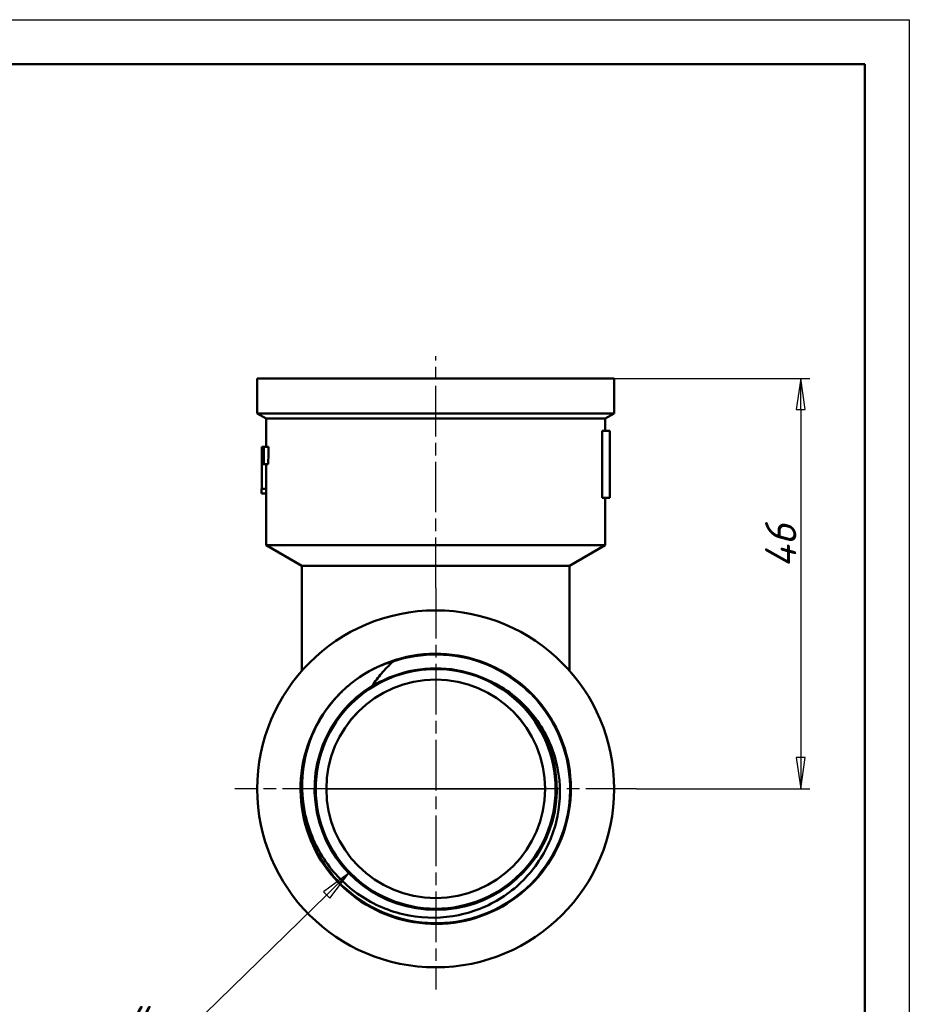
# Model space of a CAD drawing. Header units: millimetres. Extents: x -81 to 436, y -69 to 356.
# Tile 10 of 11: x 110 to 210, y 187 to 297. Entities that reach past the tile are written whole.
import ezdxf

# ---------------------------------------------------------------- set-up
doc = ezdxf.new("R2010")
doc.units = ezdxf.units.MM
doc.linetypes.add('CHAIN', pattern=[0.7087, 0.4724, -0.0591, 0.1181, -0.0591])
for name, color, linetype, lineweight in [('Видимые тонкие (ГОСТ)', 7, 'Continuous', 35), ('Видимый контур (ГОСТ)', 7, 'Continuous', 50), ('Кромка (ГОСТ)', 7, 'Continuous', 50), ('Маркер центра (ГОСТ)', 7, 'Continuous', 25), ('Осевая линия (ГОСТ)', 7, 'Continuous', 25), ('Размер (ГОСТ)', 7, 'Continuous', 25)]:
    doc.layers.add(name, color=color, linetype=linetype, lineweight=lineweight)
doc.styles.add('Обычный текст (ГОСТ)', font='GOST Common Italic.ttf')
doc.dimstyles.new('Обычный (ГОСТ)', dxfattribs={"dimtxt": 3.5, "dimasz": 3.5, "dimexe": 1, "dimexo": 0, "dimgap": 0.5, "dimtad": 1, "dimrnd": 1e-08, "dimtxsty": 'Обычный текст (ГОСТ)', "dimblk": 'Filled-1', "dimcen": 0.09, "dimdle": 15, "dimclrd": 256, "dimclre": 256, "dimclrt": 256, "dimazin": 2, "dimtfac": 0.714286, "dimtdec": 3, "dimtmove": 0, "dimatfit": 3, "dimfxl": 1, "dimtolj": 1, "dimlwd": 25, "dimlwe": 25, "dimarcsym": 0})

# ---------------------------------------------------------------- blocks, each defined once
blk = doc.blocks.new('Рамки ГОСТ_ граница 297x210')
at = {"layer": 'Кромка (ГОСТ)', "lineweight": 25}
for p, q in [((0, 297), (210, 297)), ((210, 297), (210, 0))]:
    blk.add_line(p, q, dxfattribs=at)
at = {"layer": 'Кромка (ГОСТ)'}
for p, q in [((205, 292), (20, 292)), ((205, 5), (205, 292))]:
    blk.add_line(p, q, dxfattribs=at)
blk = doc.blocks.new('Filled-1')
at = {"color": 0}
for p, q in [((0, 0), (-1, 0.143)), ((-1, 0.143), (-1, -0.143)), ((-1, 0), (0, 0)), ((-1, -0.143), (0, 0))]:
    blk.add_line(p, q, dxfattribs=at)
at = {"color": 0, "flags": 128}
blk.add_lwpolyline([(-1, -0.143), (0, 0), (-1, 0.143), (-1, -0.143)], dxfattribs=at)
at = {"color": 0}
blk.add_solid([(-1, -0.143), (0, 0), (-1, 0.143), (-1, -0.143)], dxfattribs=at)
blk = doc.blocks.new('*D9')
at = {"layer": 'Defpoints', "color": 0, "linetype": 'Continuous', "transparency": 16777216}
for p in [(176.94, 256.8), (179.44, 210.8), (197.84, 210.8)]:
    blk.add_point(p, dxfattribs=at)
at = {"layer": 'Размер (ГОСТ)', "linetype": 'Continuous', "lineweight": 25, "transparency": 16777216}
for p, q in [((176.94, 256.8), (198.84, 256.8)), ((197.84, 253.3), (197.84, 214.3)), ((179.44, 210.8), (198.84, 210.8))]:
    blk.add_line(p, q, dxfattribs=at)
at = {"layer": 'Размер (ГОСТ)', "linetype": 'Continuous', "lineweight": 25, "transparency": 16777216, "xscale": 3.5, "yscale": 3.5, "zscale": 3.5}
for p, rotation in [((197.84, 256.8), 90), ((197.84, 210.8), 270)]:
    blk.add_blockref('Filled-1', p, dxfattribs=dict(at, rotation=rotation))
at = {"layer": 'Размер (ГОСТ)', "linetype": 'Continuous', "lineweight": 25, "transparency": 16777216, "insert": (193.84, 235.55), "char_height": 3.5, "attachment_point": 1, "rotation": 90, "style": 'Обычный текст (ГОСТ)'}
blk.add_mtext('\\A1;46', dxfattribs=at)
blk = doc.blocks.new('*D11')
at = {"layer": 'Defpoints', "color": 0, "linetype": 'Continuous', "transparency": 16777216}
for p in [(156.94, 210.8), (147.22, 201.33)]:
    blk.add_point(p, dxfattribs=at)
at = {"layer": 'Размер (ГОСТ)', "linetype": 'Continuous', "lineweight": 25, "transparency": 16777216}
for p, q in [((127.15, 181.79), (144.71, 198.89)), ((113.5, 181.79), (127.15, 181.79))]:
    blk.add_line(p, q, dxfattribs=at)
at = {"layer": 'Размер (ГОСТ)', "linetype": 'Continuous', "lineweight": 25, "transparency": 16777216, "xscale": 3.5, "yscale": 3.5, "zscale": 3.5, "rotation": 44.24078377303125}
blk.add_blockref('Filled-1', (147.22, 201.33), dxfattribs=at)
at = {"layer": 'Размер (ГОСТ)', "linetype": 'Continuous', "lineweight": 25, "transparency": 16777216, "insert": (113.5, 185.79), "char_height": 3.5, "attachment_point": 1, "style": 'Обычный текст (ГОСТ)'}
blk.add_mtext('\\A1; \\fGOST Common|b0|i1;\\H3.5000;G 1"', dxfattribs=at)

msp = doc.modelspace()

# ---------------------------------------------------------------- linework, layer by layer
at = {"layer": 'Видимые тонкие (ГОСТ)'}
msp.add_line((144.69, 210.796), (169.19, 210.796), dxfattribs=at)
for points, knots in [([(152.137, 225.036), (155.368, 226.126), (158.973, 226.072), (162.17, 224.885), (165.366, 223.699), (168.132, 221.389), (169.87, 218.456), (171.607, 215.524), (172.304, 211.99), (171.81, 208.617), (171.316, 205.246), (169.635, 202.061), (167.131, 199.751), (164.627, 197.441), (161.318, 196.022), (157.919, 195.8), (154.521, 195.578), (151.057, 196.554), (148.274, 198.518), (145.493, 200.481), (143.413, 203.417), (142.483, 206.692), (141.841, 208.955), (141.751, 211.369), (142.197, 213.679)], [2.816255, 2.816255, 2.816255, 2.816255, 3.4969991, 3.4969991, 3.4969991, 4.1775411, 4.1775411, 4.1775411, 4.857885, 4.857885, 4.857885, 5.538035, 5.538035, 5.538035, 6.2179949, 6.2179949, 6.2179949, 6.8977689, 6.8977689, 6.8977689, 7.577361, 7.577361, 7.577361, 8.0470043, 8.0470043, 8.0470043, 8.0470043]), ([(150.138, 222.515), (152.869, 224.101), (156.167, 224.688), (159.278, 224.143), (160.821, 223.873), (162.312, 223.325), (163.671, 222.546)], [2.6156521, 2.6156521, 2.6156521, 2.6156521, 3.3149812, 3.3149812, 3.3149812, 3.661811, 3.661811, 3.661811, 3.661811])]:
    msp.add_open_spline(points, degree=3, knots=knots, dxfattribs=at)
at = {"layer": 'Видимый контур (ГОСТ)'}
for p, q in [((176.94, 256.795), (136.94, 256.795)), ((136.94, 252.873), (136.94, 256.795)), ((176.94, 252.873), (176.94, 256.795)), ((176.94, 252.873), (136.94, 252.873)), ((137.94, 252.295), (136.94, 252.873)), ((175.94, 252.295), (176.94, 252.873)), ((175.94, 252.295), (137.94, 252.295)), ((137.94, 249.117), (137.94, 252.295)), ((175.94, 250.909), (175.94, 252.295)), ((175.578, 250.909), (175.578, 243.409)), ((175.578, 250.909), (176.44, 250.909)), ((176.44, 250.909), (176.44, 243.409)), ((137.451, 244.404), (137.451, 248.91)), ((137.451, 248.91), (137.476, 248.91)), ((137.475, 249.117), (137.532, 249.117)), ((137.532, 249.117), (137.592, 249.117)), ((137.592, 249.117), (137.698, 249.117)), ((137.698, 249.117), (138.205, 249.117)), ((137.519, 247.172), (137.484, 247.172)), ((137.519, 247.172), (137.61, 247.172)), ((137.674, 247.172), (137.61, 247.172)), ((137.674, 247.172), (138.181, 247.172)), ((137.94, 244.404), (137.94, 247.172)), ((137.44, 244.404), (137.441, 244.404)), ((137.44, 243.894), (137.44, 244.404)), ((137.441, 243.894), (137.44, 243.894)), ((137.441, 243.894), (137.441, 244.404)), ((137.441, 244.404), (137.941, 244.404)), ((137.441, 243.894), (137.941, 243.894)), ((137.94, 238.105), (137.94, 243.894)), ((137.941, 244.404), (137.941, 243.894)), ((175.578, 243.409), (176.44, 243.409)), ((175.94, 238.105), (175.94, 243.409)), ((175.94, 238.105), (137.94, 238.105)), ((141.94, 235.795), (137.94, 238.105)), ((171.94, 235.795), (175.94, 238.105)), ((141.94, 235.795), (171.94, 235.795)), ((141.94, 235.795), (141.94, 224.025)), ((171.94, 235.795), (171.94, 224.025))]:
    msp.add_line(p, q, dxfattribs=at)
for radius in [20, 13.433, 13.433, 12.25]:
    msp.add_circle((156.94, 210.796), radius, dxfattribs=at)
for centre, radius, start, end in [((156.94, 210.795), 12.25, 0.00234, 179.99766), ((156.94, 210.796), 15.145, 126.7935, 129.8181), ((156.94, 210.796), 13.567, 121.56124, 58.76662)]:
    msp.add_arc(centre, radius, start, end, dxfattribs=at)
for centre, major_axis, start_param, end_param in [((156.94, 264.602), (0, -260), 4.7719841, 4.7794795), ((156.94, 223.853), (0, 260), 1.4734733, 1.4809865), ((156.94, 281.458), (0, -260), 4.8371017, 4.8446443), ((156.94, 206.997), (0, 260), 1.4080799, 1.4156558), ((156.94, 206.997), (0, 253.333), 1.4037582, 1.4115387)]:
    msp.add_ellipse(centre, major_axis=major_axis, ratio=0.075, start_param=start_param, end_param=end_param, dxfattribs=at)
for points, knots in [([(147.869, 222.924), (150.616, 224.979), (154.076, 226.058), (157.504, 225.931), (160.93, 225.803), (164.299, 224.47), (166.885, 222.218), (169.47, 219.968), (171.254, 216.815), (171.853, 213.44), (172.451, 210.065), (171.86, 206.493), (170.207, 203.491), (168.554, 200.49), (165.852, 198.081), (162.682, 196.782), (159.513, 195.483), (155.898, 195.304), (152.616, 196.282), (149.334, 197.259), (146.408, 199.387), (144.466, 202.207), (142.525, 205.027), (141.581, 208.519), (141.838, 211.932), (142.094, 215.345), (143.549, 218.655), (145.889, 221.152), (146.313, 221.605), (146.766, 222.03), (147.243, 222.426)], [2.4994249, 2.4994249, 2.4994249, 2.4994249, 3.1788004, 3.1788004, 3.1788004, 3.8579756, 3.8579756, 3.8579756, 4.5369546, 4.5369546, 4.5369546, 5.2157414, 5.2157414, 5.2157414, 5.89434, 5.89434, 5.89434, 6.5727544, 6.5727544, 6.5727544, 7.2509887, 7.2509887, 7.2509887, 7.9290468, 7.9290468, 7.9290468, 8.6069326, 8.6069326, 8.6069326, 8.729821, 8.729821, 8.729821, 8.729821]), ([(147.869, 222.924), (149.481, 224.127), (150.924, 224.684), (151.796, 224.978), (151.981, 225.029), (152.092, 225.049), (152.112, 225.052), (152.13, 225.052), (152.134, 225.052), (152.139, 225.051), (152.14, 225.05), (152.142, 225.049), (152.142, 225.049), (152.143, 225.048), (152.143, 225.048), (152.143, 225.047), (152.143, 225.046), (152.143, 225.044), (152.143, 225.043), (152.141, 225.041), (152.139, 225.038), (152.137, 225.036)], [-0.10811306, -0.10811306, -0.10811306, -0.10811306, -0.0362071, -0.0362071, -0.00898422, -0.00898422, -0.00406616, -0.00406616, -0.00273479, -0.00273479, -0.00220282, -0.00220282, -0.00190628, -0.00190628, -0.00166561, -0.00166561, -0.00139676, -0.00139676, -0.00098146, -0.00098146, 0, 0, 0, 0]), ([(152.137, 225.036), (151.683, 224.628), (151.256, 224.191), (150.49, 223.293), (150.148, 222.835), (149.839, 222.357)], [-0.36817307, -0.36817307, -0.36817307, -0.36817307, -0.18035669, -0.18035669, -0.00420721, -0.00420721, -0.00420721, -0.00420721]), ([(156.902, 224.229), (155.527, 224.225), (154.168, 224.021), (151.678, 223.272), (150.765, 222.836), (150.138, 222.515)], [0, 0, 0, 0, 0.41232461, 0.41232461, 0.77828612, 0.77828612, 0.77828612, 0.77828612]), ([(163.675, 222.554), (163.047, 222.871), (162.131, 223.302), (159.637, 224.036), (158.276, 224.233), (156.902, 224.229)], [0, 0, 0, 0, 0.21126426, 0.21126426, 0.44940858, 0.44940858, 0.44940858, 0.44940858]), ([(163.975, 222.397), (164.847, 221.897), (165.662, 221.302), (167.233, 219.861), (167.965, 219.001), (169.571, 216.562), (170.254, 214.883), (170.945, 211.342), (170.94, 209.513), (170.229, 205.942), (169.523, 204.235), (167.49, 201.173), (166.177, 199.851), (163.105, 197.771), (161.373, 197.039), (157.708, 196.274), (155.81, 196.255), (152.096, 196.945), (150.317, 197.654), (147.115, 199.721), (145.726, 201.065), (143.529, 204.22), (142.747, 206.006), (141.905, 209.793), (141.86, 211.759), (142.191, 213.679)], [-6.2617576, -6.2617576, -6.2617576, -6.2617576, -5.9593109, -5.9593109, -5.6209653, -5.6209653, -5.0813354, -5.0813354, -4.5367103, -4.5367103, -3.9870911, -3.9870911, -3.4324787, -3.4324787, -2.8728741, -2.8728741, -2.3082782, -2.3082782, -1.7386919, -1.7386919, -1.1641162, -1.1641162, -0.5845519, -0.5845519, 0, 0, 0, 0]), ([(142.191, 213.679), (142.479, 215.353), (143.063, 216.968), (144.774, 219.96), (145.904, 221.311), (147.242, 222.429)], [-1.0331508, -1.0331508, -1.0331508, -1.0331508, -0.5231127, -0.5231127, 0, 0, 0, 0])]:
    msp.add_open_spline(points, degree=3, knots=knots, dxfattribs=at)
for points in [[(150.138, 222.515), (150.037, 222.463), (149.938, 222.411), (149.839, 222.357)], [(163.975, 222.397), (163.876, 222.451), (163.776, 222.503), (163.675, 222.554)]]:
    msp.add_open_spline(points, degree=3, dxfattribs=at)
at = {"layer": 'Маркер центра (ГОСТ)', "linetype": 'CHAIN', "ltscale": 11.993792}
for p, q in [((156.94, 233.296), (156.94, 188.296)), ((179.44, 210.796), (134.44, 210.796))]:
    msp.add_line(p, q, dxfattribs=at)
at = {"layer": 'Осевая линия (ГОСТ)', "linetype": 'CHAIN', "ltscale": 11.993792}
msp.add_line((156.94, 233.295), (156.94, 259.295), dxfattribs=at)

# ---------------------------------------------------------------- block references
msp.add_blockref('Рамки ГОСТ_ граница 297x210', (0, 0))

# ---------------------------------------------------------------- dimensions: what is measured, and where the dimension line sits
at = {"layer": 'Размер (ГОСТ)', "linetype": 'Continuous', "lineweight": 25}
dim = msp.add_linear_dim(base=(197.838, 210.796), p1=(176.94, 256.795), p2=(179.44, 210.796), angle=270, dimstyle='Обычный (ГОСТ)', override={"dimgap": 0.5, "dimdec": 2, "dimtol": 0, "dimlim": 0, "dimtp": 0, "dimtm": 0, "dimtdec": 3, "dimtofl": 0, "dimatfit": 1}, dxfattribs=at)
dim.commit()
dim.dimension.update_dxf_attribs({"geometry": '*D9', "text_midpoint": (197.838, 238.046), "dimtype": 160})
dim = msp.add_radius_dim(center=(156.94, 210.796), mpoint=(147.22, 201.331), text=' \\fGOST Common|b0|i1;\\H3.5000;G 1"', dimstyle='Обычный (ГОСТ)', override={"dimgap": 0.5, "dimtih": 1, "dimtoh": 1, "dimdec": 2, "dimlfac": 1, "dimcen": 0, "dimtol": 0, "dimlim": 0, "dimtp": 0, "dimtm": 0, "dimtdec": 3, "dimtofl": 0}, dxfattribs=at)
dim.commit()
dim.dimension.update_dxf_attribs({"geometry": '*D11', "text_midpoint": (118.407, 181.786), "dimtype": 164})

doc.saveas('drawing.dxf')
